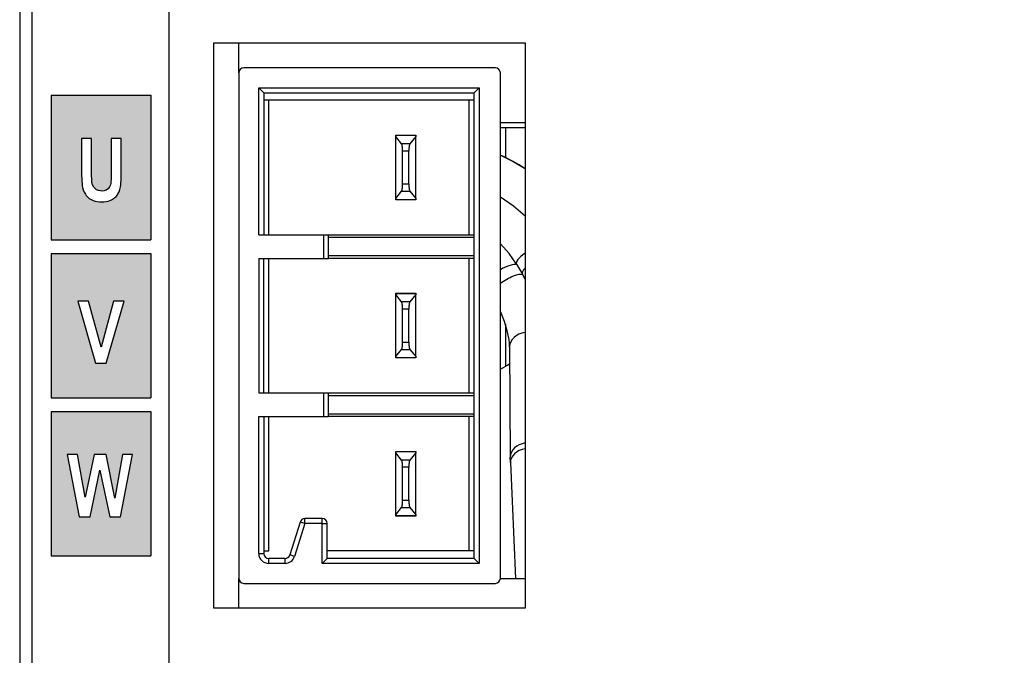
# Model space of a CAD drawing. Extents: x 14074 to 14381, y -3030 to -2703.
# Tile 14 of 27: x 14074 to 14114, y -2868 to -2842. Entities that reach past the tile are written whole.
import ezdxf

# ---------------------------------------------------------------- set-up
doc = ezdxf.new("R2010")
doc.units = 0
doc.linetypes.add('DASHED2', pattern=[9.525, 6.35, -3.175])
doc.layers.get('DEFPOINTS').update_dxf_attribs({"color": 8, "linetype": 'CONTINUOUS'})
doc.layers.add('TEXT', color=2, linetype='CONTINUOUS')
doc.layers.add('圖層1', color=3, linetype='DASHED2')
doc.styles.get("Standard").update_dxf_attribs({"font": 'PMingLiU.ttf'})
doc.dimstyles.new('ISO-25', dxfattribs={"dimtxt": 3, "dimasz": 3, "dimexe": 1, "dimexo": 1, "dimgap": 2, "dimtad": 2, "dimtih": 1, "dimtoh": 1, "dimtxsty": 'STANDARD', "dimcen": 0, "dimclrd": 256, "dimclre": 256, "dimclrt": 256, "dimazin": 3, "dimtfac": 1, "dimtmove": 0, "dimatfit": 3})

# ---------------------------------------------------------------- blocks, each defined once
blk = doc.blocks.new('*D5')
at = {"layer": 'DEFPOINTS', "color": 0}
for p in [(14138.498, -2719.393), (14138.498, -2733.175), (14080.498, -2883.175)]:
    blk.add_point(p, dxfattribs=at)
at = {"layer": 'TEXT', "color": 7}
for p, q in [((14080.498, -2882.175), (14080.498, -2718.393)), ((14138.498, -2732.175), (14138.498, -2718.393)), ((14083.498, -2719.393), (14135.498, -2719.393))]:
    blk.add_line(p, q, dxfattribs=at)
for points in [[(14083.498, -2718.893), (14083.498, -2719.893), (14080.498, -2719.393)], [(14135.498, -2718.893), (14135.498, -2719.893), (14138.498, -2719.393)]]:
    blk.add_solid(points, dxfattribs=at)
at = {"layer": 'TEXT', "color": 7, "insert": (14109.498, -2715.695), "char_height": 3, "attachment_point": 5}
blk.add_mtext('58', dxfattribs=at)
blk = doc.blocks.new('*D7')
at = {"layer": 'DEFPOINTS', "color": 0}
for p in [(14138.498, -2733.175), (14080.498, -2883.175), (14152.144, -2883.175)]:
    blk.add_point(p, dxfattribs=at)
at = {"layer": 'TEXT', "color": 7}
for p, q in [((14139.498, -2733.175), (14153.144, -2733.175)), ((14152.144, -2736.175), (14152.144, -2880.175)), ((14081.498, -2883.175), (14153.144, -2883.175))]:
    blk.add_line(p, q, dxfattribs=at)
for points in [[(14151.644, -2736.175), (14152.644, -2736.175), (14152.144, -2733.175)], [(14151.644, -2880.175), (14152.644, -2880.175), (14152.144, -2883.175)]]:
    blk.add_solid(points, dxfattribs=at)
at = {"layer": 'TEXT', "color": 7, "insert": (14157.008, -2808.175), "char_height": 3, "attachment_point": 5}
blk.add_mtext('150', dxfattribs=at)
blk = doc.blocks.new('*D8')
at = {"layer": 'DEFPOINTS', "color": 0}
for p in [(14106.056, -2727.175), (14106.056, -2889.175), (14162.235, -2889.175)]:
    blk.add_point(p, dxfattribs=at)
at = {"layer": 'TEXT', "color": 7}
for p, q in [((14107.056, -2727.175), (14163.235, -2727.175)), ((14162.235, -2730.175), (14162.235, -2886.175)), ((14107.056, -2889.175), (14163.235, -2889.175))]:
    blk.add_line(p, q, dxfattribs=at)
for points in [[(14161.735, -2730.175), (14162.735, -2730.175), (14162.235, -2727.175)], [(14161.735, -2886.175), (14162.735, -2886.175), (14162.235, -2889.175)]]:
    blk.add_solid(points, dxfattribs=at)
at = {"layer": 'TEXT', "color": 7, "insert": (14167.1, -2808.175), "char_height": 3, "attachment_point": 5}
blk.add_mtext('162', dxfattribs=at)

msp = doc.modelspace()

# ---------------------------------------------------------------- hatches: boundary and pattern name
at = {"layer": '圖層1'}
h = msp.add_hatch(color=256, dxfattribs=at)
h.paths.add_polyline_path([(14079.758, -2845.125), (14079.758, -2850.925), (14075.758, -2850.925), (14075.758, -2845.125)])
h.paths.add_polyline_path([(14075.758, -2863.625), (14079.758, -2863.625), (14079.758, -2857.825), (14075.758, -2857.825)])
h.paths.add_polyline_path([(14075.758, -2857.275), (14079.758, -2857.275), (14079.758, -2851.475), (14075.758, -2851.475)])
h.paths.add_polyline_path([(14077.386, -2848.212), (14077.386, -2846.858), (14076.983, -2846.858), (14076.983, -2848.192), (14076.983, -2848.213), (14076.984, -2848.342), (14076.987, -2848.461), (14076.993, -2848.568), (14077.001, -2848.664), (14077.01, -2848.751), (14077.022, -2848.826), (14077.023, -2848.83), (14077.048, -2848.924), (14077.086, -2849.015), (14077.136, -2849.102), (14077.164, -2849.144), (14077.223, -2849.209), (14077.291, -2849.267), (14077.369, -2849.317), (14077.391, -2849.328), (14077.454, -2849.354), (14077.526, -2849.375), (14077.609, -2849.389), (14077.701, -2849.398), (14077.803, -2849.401), (14077.876, -2849.399), (14077.966, -2849.39), (14078.048, -2849.375), (14078.122, -2849.352), (14078.187, -2849.324), (14078.23, -2849.301), (14078.304, -2849.25), (14078.368, -2849.189), (14078.423, -2849.121), (14078.444, -2849.089), (14078.487, -2849.004), (14078.519, -2848.911), (14078.543, -2848.807), (14078.545, -2848.797), (14078.554, -2848.727), (14078.563, -2848.644), (14078.568, -2848.546), (14078.572, -2848.435), (14078.575, -2848.31), (14078.576, -2848.171), (14078.576, -2846.858), (14078.173, -2846.858), (14078.173, -2848.241), (14078.173, -2848.257), (14078.171, -2848.389), (14078.168, -2848.501), (14078.162, -2848.593), (14078.155, -2848.665), (14078.144, -2848.718), (14078.107, -2848.806), (14078.05, -2848.881), (14078.029, -2848.898), (14077.965, -2848.938), (14077.885, -2848.962), (14077.791, -2848.97), (14077.748, -2848.968), (14077.661, -2848.952), (14077.587, -2848.921), (14077.525, -2848.875), (14077.47, -2848.811), (14077.427, -2848.727), (14077.401, -2848.63), (14077.401, -2848.628), (14077.394, -2848.565), (14077.39, -2848.476), (14077.387, -2848.358)], flags=16)
h.paths.add_polyline_path([(14077.543, -2855.888), (14077.972, -2855.888), (14078.689, -2853.387), (14078.261, -2853.387), (14077.77, -2855.237), (14077.265, -2853.387), (14076.828, -2853.387)], flags=16)
h.paths.add_polyline_path([(14077.124, -2861.268), (14076.824, -2859.551), (14076.41, -2859.551), (14076.887, -2862.051), (14077.325, -2862.051), (14077.722, -2860.183), (14078.119, -2862.051), (14078.547, -2862.051), (14079.032, -2859.551), (14078.626, -2859.551), (14078.319, -2861.298), (14077.969, -2859.551), (14077.49, -2859.551)], flags=16)
edge = h.paths.add_edge_path(flags=17)
edge.add_line((14075.758, -2850.925), (14079.508, -2850.925))

# ---------------------------------------------------------------- linework, layer by layer
at = {"layer": 'TEXT', "color": 7}
for p, q in [((14074.498, -2769.925), (14074.498, -2885.968)), ((14074.998, -2885.968), (14074.998, -2769.925)), ((14082.298, -2865.725), (14082.298, -2843.025)), ((14082.298, -2843.025), (14094.798, -2843.025)), ((14083.298, -2844.225), (14083.298, -2843.025)), ((14094.798, -2843.025), (14094.798, -2865.725)), ((14093.598, -2844.025), (14083.498, -2844.025)), ((14083.298, -2844.225), (14083.298, -2864.525)), ((14093.798, -2864.525), (14093.798, -2844.225)), ((14084.098, -2850.725), (14084.098, -2844.825)), ((14084.098, -2844.825), (14092.948, -2844.825)), ((14084.298, -2845.025), (14084.098, -2844.825)), ((14092.748, -2845.025), (14092.948, -2844.825)), ((14092.948, -2844.825), (14092.948, -2863.925)), ((14084.298, -2845.025), (14084.298, -2850.725)), ((14084.298, -2845.025), (14092.748, -2845.025)), ((14092.748, -2845.325), (14084.298, -2845.325)), ((14084.498, -2850.725), (14084.498, -2845.325)), ((14092.548, -2850.725), (14092.548, -2845.325)), ((14092.748, -2863.725), (14092.748, -2845.025)), ((14094.798, -2846.229), (14093.798, -2846.229)), ((14093.798, -2846.421), (14094.798, -2846.421)), ((14093.998, -2846.421), (14093.998, -2847.618)), ((14089.598, -2846.733), (14089.598, -2846.725)), ((14089.598, -2846.725), (14090.398, -2846.725)), ((14089.598, -2846.779), (14089.598, -2846.733)), ((14089.598, -2846.733), (14090.398, -2846.733)), ((14089.598, -2849.272), (14089.598, -2846.779)), ((14089.832, -2847.073), (14089.598, -2846.779)), ((14090.398, -2846.779), (14090.165, -2847.073)), ((14090.398, -2846.725), (14090.398, -2846.733)), ((14090.398, -2846.733), (14090.398, -2846.779)), ((14090.398, -2849.272), (14090.398, -2846.779)), ((14090.165, -2847.073), (14089.832, -2847.073)), ((14090.123, -2847.366), (14089.873, -2847.366)), ((14089.873, -2848.685), (14089.873, -2847.366)), ((14090.123, -2848.685), (14090.123, -2847.366)), ((14089.873, -2848.685), (14090.123, -2848.685)), ((14089.598, -2849.272), (14089.832, -2848.978)), ((14089.598, -2849.318), (14089.598, -2849.272)), ((14089.832, -2848.978), (14090.165, -2848.978)), ((14090.165, -2848.978), (14090.398, -2849.272)), ((14090.398, -2849.272), (14090.398, -2849.318)), ((14090.398, -2849.318), (14089.598, -2849.318)), ((14089.598, -2849.325), (14089.598, -2849.318)), ((14090.398, -2849.325), (14089.598, -2849.325)), ((14090.398, -2849.318), (14090.398, -2849.325)), ((14084.098, -2850.725), (14086.698, -2850.725)), ((14086.698, -2850.725), (14086.698, -2851.675)), ((14086.698, -2850.725), (14086.898, -2850.725)), ((14086.898, -2851.675), (14086.898, -2850.725)), ((14086.898, -2850.725), (14092.748, -2850.725)), ((14086.898, -2850.825), (14092.748, -2850.825)), ((14092.748, -2851.575), (14086.898, -2851.575)), ((14084.098, -2851.675), (14084.098, -2857.075)), ((14084.098, -2851.675), (14086.698, -2851.675)), ((14084.298, -2857.075), (14084.298, -2851.675)), ((14084.498, -2857.075), (14084.498, -2851.675)), ((14086.698, -2851.675), (14086.898, -2851.675)), ((14092.748, -2851.675), (14086.898, -2851.675)), ((14092.548, -2857.075), (14092.548, -2851.675)), ((14094.443, -2851.911), (14094.682, -2852.312)), ((14094.798, -2852.515), (14094.682, -2852.312)), ((14089.598, -2853.083), (14089.598, -2853.075)), ((14089.598, -2853.075), (14090.398, -2853.075)), ((14089.598, -2853.129), (14089.598, -2853.083)), ((14089.598, -2853.083), (14090.398, -2853.083)), ((14089.598, -2855.622), (14089.598, -2853.129)), ((14089.832, -2853.423), (14089.598, -2853.129)), ((14090.398, -2853.129), (14090.165, -2853.423)), ((14090.398, -2853.075), (14090.398, -2853.083)), ((14090.398, -2853.083), (14090.398, -2853.129)), ((14090.398, -2855.622), (14090.398, -2853.129)), ((14090.165, -2853.423), (14089.832, -2853.423)), ((14090.123, -2853.716), (14089.873, -2853.716)), ((14089.873, -2855.035), (14089.873, -2853.716)), ((14090.123, -2855.035), (14090.123, -2853.716)), ((14093.998, -2854.312), (14093.998, -2856.009)), ((14089.873, -2855.035), (14090.123, -2855.035)), ((14089.598, -2855.622), (14089.832, -2855.328)), ((14089.832, -2855.328), (14090.165, -2855.328)), ((14090.165, -2855.328), (14090.398, -2855.622)), ((14094.17, -2855.222), (14094.198, -2859.652)), ((14089.598, -2855.668), (14089.598, -2855.622)), ((14090.398, -2855.668), (14089.598, -2855.668)), ((14089.598, -2855.675), (14089.598, -2855.668)), ((14090.398, -2855.675), (14089.598, -2855.675)), ((14090.398, -2855.622), (14090.398, -2855.668)), ((14090.398, -2855.668), (14090.398, -2855.675)), ((14084.098, -2857.075), (14086.698, -2857.075)), ((14086.698, -2857.075), (14086.698, -2858.025)), ((14086.698, -2857.075), (14086.898, -2857.075)), ((14086.898, -2858.025), (14086.898, -2857.075)), ((14086.898, -2857.075), (14092.748, -2857.075)), ((14086.898, -2857.175), (14092.748, -2857.175)), ((14092.748, -2857.925), (14086.898, -2857.925)), ((14084.098, -2863.525), (14084.098, -2858.025)), ((14084.098, -2858.025), (14086.698, -2858.025)), ((14084.298, -2858.025), (14084.298, -2863.525)), ((14084.498, -2863.425), (14084.498, -2858.025)), ((14086.698, -2858.025), (14086.898, -2858.025)), ((14092.748, -2858.025), (14086.898, -2858.025)), ((14092.548, -2863.425), (14092.548, -2858.025)), ((14089.598, -2859.433), (14089.598, -2859.425)), ((14089.598, -2859.425), (14090.398, -2859.425)), ((14089.598, -2859.479), (14089.598, -2859.433)), ((14089.598, -2859.433), (14090.398, -2859.433)), ((14089.598, -2861.972), (14089.598, -2859.479)), ((14089.832, -2859.773), (14089.598, -2859.479)), ((14090.398, -2859.479), (14090.165, -2859.773)), ((14090.398, -2859.425), (14090.398, -2859.433)), ((14090.398, -2859.433), (14090.398, -2859.479)), ((14090.398, -2861.972), (14090.398, -2859.479)), ((14090.165, -2859.773), (14089.832, -2859.773)), ((14094.204, -2859.878), (14094.198, -2859.652)), ((14094.204, -2859.878), (14094.4, -2864.53)), ((14090.123, -2860.066), (14089.873, -2860.066)), ((14089.873, -2861.385), (14089.873, -2860.066)), ((14090.123, -2861.385), (14090.123, -2860.066)), ((14089.873, -2861.385), (14090.123, -2861.385)), ((14089.598, -2861.972), (14089.832, -2861.678)), ((14089.832, -2861.678), (14090.165, -2861.678)), ((14090.165, -2861.678), (14090.398, -2861.972)), ((14085.754, -2862.266), (14085.342, -2863.585)), ((14085.945, -2862.325), (14085.533, -2863.645)), ((14085.945, -2862.325), (14085.754, -2862.266)), ((14086.648, -2862.125), (14085.945, -2862.125)), ((14085.945, -2862.325), (14085.945, -2862.125)), ((14086.648, -2862.325), (14085.945, -2862.325)), ((14086.648, -2862.325), (14086.648, -2862.125)), ((14086.648, -2863.925), (14086.648, -2862.325)), ((14086.648, -2862.325), (14086.848, -2862.325)), ((14086.848, -2863.725), (14086.848, -2862.325)), ((14089.598, -2862.018), (14089.598, -2861.972)), ((14090.398, -2862.018), (14089.598, -2862.018)), ((14089.598, -2862.025), (14089.598, -2862.018)), ((14090.398, -2862.025), (14089.598, -2862.025)), ((14090.398, -2861.972), (14090.398, -2862.018)), ((14090.398, -2862.018), (14090.398, -2862.025)), ((14084.298, -2863.425), (14084.498, -2863.425)), ((14092.748, -2863.425), (14086.848, -2863.425)), ((14084.098, -2863.525), (14084.298, -2863.525)), ((14085.151, -2863.725), (14084.498, -2863.725)), ((14084.498, -2863.925), (14084.498, -2863.725)), ((14085.151, -2863.925), (14085.151, -2863.725)), ((14085.533, -2863.645), (14085.342, -2863.585)), ((14086.848, -2863.725), (14086.648, -2863.925)), ((14092.748, -2863.725), (14086.848, -2863.725)), ((14092.748, -2863.725), (14092.948, -2863.925)), ((14085.151, -2863.925), (14084.498, -2863.925)), ((14092.948, -2863.925), (14086.648, -2863.925)), ((14083.298, -2865.725), (14083.298, -2864.525)), ((14083.298, -2864.53), (14083.298, -2864.53)), ((14093.798, -2864.53), (14094.798, -2864.53)), ((14083.498, -2864.725), (14093.598, -2864.725)), ((14094.798, -2865.725), (14082.298, -2865.725))]:
    msp.add_line(p, q, dxfattribs=at)
at = {"layer": 'TEXT', "color": 7, "flags": 128}
for points in [[(14089.873, -2847.366), (14089.873, -2847.346), (14089.873, -2847.327), (14089.872, -2847.309), (14089.872, -2847.292), (14089.871, -2847.276), (14089.87, -2847.26), (14089.869, -2847.245), (14089.868, -2847.23), (14089.866, -2847.216), (14089.865, -2847.203), (14089.863, -2847.19), (14089.861, -2847.178), (14089.86, -2847.166), (14089.858, -2847.154), (14089.856, -2847.143), (14089.854, -2847.133), (14089.851, -2847.123), (14089.849, -2847.114), (14089.847, -2847.105), (14089.844, -2847.097), (14089.841, -2847.09), (14089.838, -2847.084), (14089.835, -2847.078), (14089.832, -2847.073)], [(14090.165, -2847.073), (14090.161, -2847.078), (14090.158, -2847.084), (14090.155, -2847.09), (14090.152, -2847.097), (14090.15, -2847.105), (14090.147, -2847.114), (14090.145, -2847.123), (14090.143, -2847.133), (14090.14, -2847.143), (14090.138, -2847.154), (14090.137, -2847.166), (14090.135, -2847.178), (14090.133, -2847.19), (14090.132, -2847.203), (14090.13, -2847.216), (14090.129, -2847.23), (14090.127, -2847.245), (14090.126, -2847.26), (14090.125, -2847.276), (14090.125, -2847.292), (14090.124, -2847.309), (14090.123, -2847.327), (14090.123, -2847.346), (14090.123, -2847.366)], [(14093.798, -2847.524), (14094.31, -2847.78), (14094.798, -2848.072)], [(14089.832, -2848.978), (14089.835, -2848.973), (14089.838, -2848.967), (14089.841, -2848.961), (14089.844, -2848.954), (14089.847, -2848.946), (14089.849, -2848.937), (14089.851, -2848.928), (14089.854, -2848.918), (14089.856, -2848.907), (14089.858, -2848.896), (14089.86, -2848.885), (14089.861, -2848.873), (14089.863, -2848.861), (14089.865, -2848.848), (14089.866, -2848.834), (14089.868, -2848.82), (14089.869, -2848.806), (14089.87, -2848.791), (14089.871, -2848.775), (14089.872, -2848.759), (14089.872, -2848.741), (14089.873, -2848.723), (14089.873, -2848.704), (14089.873, -2848.685)], [(14090.123, -2848.685), (14090.123, -2848.704), (14090.123, -2848.723), (14090.124, -2848.741), (14090.125, -2848.759), (14090.125, -2848.775), (14090.126, -2848.791), (14090.127, -2848.806), (14090.129, -2848.82), (14090.13, -2848.834), (14090.132, -2848.848), (14090.133, -2848.861), (14090.135, -2848.873), (14090.137, -2848.885), (14090.138, -2848.896), (14090.14, -2848.907), (14090.143, -2848.918), (14090.145, -2848.928), (14090.147, -2848.937), (14090.15, -2848.946), (14090.152, -2848.954), (14090.155, -2848.961), (14090.158, -2848.967), (14090.161, -2848.973), (14090.165, -2848.978)], [(14094.798, -2849.984), (14094.323, -2849.573), (14093.798, -2849.215)], [(14094.443, -2851.911), (14094.149, -2851.484), (14093.798, -2851.094)], [(14089.873, -2853.716), (14089.873, -2853.696), (14089.873, -2853.677), (14089.872, -2853.659), (14089.872, -2853.642), (14089.871, -2853.626), (14089.87, -2853.61), (14089.869, -2853.595), (14089.868, -2853.58), (14089.866, -2853.566), (14089.865, -2853.553), (14089.863, -2853.54), (14089.861, -2853.528), (14089.86, -2853.516), (14089.858, -2853.504), (14089.856, -2853.493), (14089.854, -2853.483), (14089.851, -2853.473), (14089.849, -2853.464), (14089.847, -2853.455), (14089.844, -2853.447), (14089.841, -2853.44), (14089.838, -2853.434), (14089.835, -2853.428), (14089.832, -2853.423)], [(14090.165, -2853.423), (14090.161, -2853.428), (14090.158, -2853.434), (14090.155, -2853.44), (14090.152, -2853.447), (14090.15, -2853.455), (14090.147, -2853.464), (14090.145, -2853.473), (14090.143, -2853.483), (14090.14, -2853.493), (14090.138, -2853.504), (14090.137, -2853.516), (14090.135, -2853.528), (14090.133, -2853.54), (14090.132, -2853.553), (14090.13, -2853.566), (14090.129, -2853.58), (14090.127, -2853.595), (14090.126, -2853.61), (14090.125, -2853.626), (14090.125, -2853.642), (14090.124, -2853.659), (14090.123, -2853.677), (14090.123, -2853.696), (14090.123, -2853.716)], [(14094.17, -2855.222), (14094.164, -2855.081), (14094.147, -2854.927), (14094.078, -2854.584), (14093.961, -2854.205), (14093.798, -2853.802)], [(14089.832, -2855.328), (14089.835, -2855.323), (14089.838, -2855.317), (14089.841, -2855.311), (14089.844, -2855.304), (14089.847, -2855.296), (14089.849, -2855.287), (14089.851, -2855.278), (14089.854, -2855.268), (14089.856, -2855.257), (14089.858, -2855.246), (14089.86, -2855.235), (14089.861, -2855.223), (14089.863, -2855.211), (14089.865, -2855.198), (14089.866, -2855.184), (14089.868, -2855.17), (14089.869, -2855.156), (14089.87, -2855.141), (14089.871, -2855.125), (14089.872, -2855.109), (14089.872, -2855.091), (14089.873, -2855.073), (14089.873, -2855.054), (14089.873, -2855.035)], [(14090.123, -2855.035), (14090.123, -2855.054), (14090.123, -2855.073), (14090.124, -2855.091), (14090.125, -2855.109), (14090.125, -2855.125), (14090.126, -2855.141), (14090.127, -2855.156), (14090.129, -2855.17), (14090.13, -2855.184), (14090.132, -2855.198), (14090.133, -2855.211), (14090.135, -2855.223), (14090.137, -2855.235), (14090.138, -2855.246), (14090.14, -2855.257), (14090.143, -2855.268), (14090.145, -2855.278), (14090.147, -2855.287), (14090.15, -2855.296), (14090.152, -2855.304), (14090.155, -2855.311), (14090.158, -2855.317), (14090.161, -2855.323), (14090.165, -2855.328)], [(14089.873, -2860.066), (14089.873, -2860.046), (14089.873, -2860.027), (14089.872, -2860.009), (14089.872, -2859.992), (14089.871, -2859.976), (14089.87, -2859.96), (14089.869, -2859.945), (14089.868, -2859.93), (14089.866, -2859.916), (14089.865, -2859.903), (14089.863, -2859.89), (14089.861, -2859.878), (14089.86, -2859.866), (14089.858, -2859.854), (14089.856, -2859.843), (14089.854, -2859.833), (14089.851, -2859.823), (14089.849, -2859.814), (14089.847, -2859.805), (14089.844, -2859.797), (14089.841, -2859.79), (14089.838, -2859.784), (14089.835, -2859.778), (14089.832, -2859.773)], [(14090.165, -2859.773), (14090.161, -2859.778), (14090.158, -2859.784), (14090.155, -2859.79), (14090.152, -2859.797), (14090.15, -2859.805), (14090.147, -2859.814), (14090.145, -2859.823), (14090.143, -2859.833), (14090.14, -2859.843), (14090.138, -2859.854), (14090.137, -2859.866), (14090.135, -2859.878), (14090.133, -2859.89), (14090.132, -2859.903), (14090.13, -2859.916), (14090.129, -2859.93), (14090.127, -2859.945), (14090.126, -2859.96), (14090.125, -2859.976), (14090.125, -2859.992), (14090.124, -2860.009), (14090.123, -2860.027), (14090.123, -2860.046), (14090.123, -2860.066)], [(14089.832, -2861.678), (14089.835, -2861.673), (14089.838, -2861.667), (14089.841, -2861.661), (14089.844, -2861.654), (14089.847, -2861.646), (14089.849, -2861.637), (14089.851, -2861.628), (14089.854, -2861.618), (14089.856, -2861.607), (14089.858, -2861.596), (14089.86, -2861.585), (14089.861, -2861.573), (14089.863, -2861.561), (14089.865, -2861.548), (14089.866, -2861.534), (14089.868, -2861.52), (14089.869, -2861.506), (14089.87, -2861.491), (14089.871, -2861.475), (14089.872, -2861.459), (14089.872, -2861.441), (14089.873, -2861.423), (14089.873, -2861.404), (14089.873, -2861.385)], [(14090.123, -2861.385), (14090.123, -2861.404), (14090.123, -2861.423), (14090.124, -2861.441), (14090.125, -2861.459), (14090.125, -2861.475), (14090.126, -2861.491), (14090.127, -2861.506), (14090.129, -2861.52), (14090.13, -2861.534), (14090.132, -2861.548), (14090.133, -2861.561), (14090.135, -2861.573), (14090.137, -2861.585), (14090.138, -2861.596), (14090.14, -2861.607), (14090.143, -2861.618), (14090.145, -2861.628), (14090.147, -2861.637), (14090.15, -2861.646), (14090.152, -2861.654), (14090.155, -2861.661), (14090.158, -2861.667), (14090.161, -2861.673), (14090.165, -2861.678)]]:
    msp.add_lwpolyline(points, dxfattribs=at)
at = {"layer": 'TEXT', "color": 7}
for centre, radius, start, end in [((14083.498, -2844.225), 0.2, 90, 180), ((14093.598, -2844.225), 0.2, 0, 90), ((14091.504, -2851.675), 5, 297.3116, 302.2818), ((14085.945, -2862.325), 0.2, 90, 162.646), ((14086.648, -2862.325), 0.2, 0, 90), ((14084.498, -2863.525), 0.4, 180, 270), ((14084.498, -2863.525), 0.2, 180, 270), ((14085.151, -2863.525), 0.2, 270, 342.646), ((14085.151, -2863.525), 0.4, 270, 342.646), ((14083.498, -2864.525), 0.2, 180, 270), ((14093.598, -2864.525), 0.2, 270, 0)]:
    msp.add_arc(centre, radius, start, end, dxfattribs=at)
for centre, major_axis, ratio, start_param, end_param in [((14090.728, -2853.601), (7.126, 0.009), 0.94487, 0.961646, 1.124155), ((14095.088, -2851.528), (0.645, 0.383), 0.285685, 1.861235, 3.141593), ((14093.852, -2852.345), (0.645, 0.383), 0.285685, 0.234803, 1.485277), ((14094.091, -2852.746), (0.645, 0.383), 0.285685, 0.234952, 1.866487), ((14095.326, -2851.929), (0.645, 0.383), 0.285685, 2.342636, 3.141593), ((14094.92, -2855.217), (0.75, 0.005), 0.76163, 1.729257, 3.141594), ((14094.948, -2859.647), (0.75, 0.005), 0.76163, 1.767417, 3.141594), ((14094.953, -2859.846), (0.749, 0.032), 0.724533, 1.748518, 3.141593)]:
    msp.add_ellipse(centre, major_axis=major_axis, ratio=ratio, start_param=start_param, end_param=end_param, dxfattribs=at)
at = {"layer": '圖層1'}
for p, q in [((14075.758, -2845.125), (14075.758, -2850.925)), ((14075.758, -2845.125), (14079.758, -2845.125)), ((14079.758, -2845.125), (14079.758, -2850.925)), ((14077.386, -2846.858), (14076.983, -2846.858)), ((14076.983, -2846.858), (14076.983, -2848.192)), ((14077.386, -2848.212), (14077.386, -2846.858)), ((14078.576, -2846.858), (14078.173, -2846.858)), ((14078.173, -2846.858), (14078.173, -2848.241)), ((14078.576, -2848.171), (14078.576, -2846.858)), ((14076.983, -2848.192), (14076.983, -2848.213)), ((14076.983, -2848.213), (14076.984, -2848.342)), ((14076.984, -2848.342), (14076.987, -2848.461)), ((14076.987, -2848.461), (14076.993, -2848.568)), ((14077.387, -2848.358), (14077.386, -2848.212)), ((14077.39, -2848.476), (14077.387, -2848.358)), ((14077.394, -2848.565), (14077.39, -2848.476)), ((14078.171, -2848.389), (14078.168, -2848.501)), ((14078.173, -2848.257), (14078.171, -2848.389)), ((14078.173, -2848.241), (14078.173, -2848.257)), ((14078.568, -2848.546), (14078.572, -2848.435)), ((14078.572, -2848.435), (14078.575, -2848.31)), ((14078.575, -2848.31), (14078.576, -2848.171)), ((14076.993, -2848.568), (14077.001, -2848.664)), ((14077.001, -2848.664), (14077.01, -2848.751)), ((14077.01, -2848.751), (14077.022, -2848.826)), ((14077.022, -2848.826), (14077.023, -2848.83)), ((14077.023, -2848.83), (14077.048, -2848.924)), ((14077.401, -2848.628), (14077.394, -2848.565)), ((14077.401, -2848.63), (14077.401, -2848.628)), ((14077.427, -2848.727), (14077.401, -2848.63)), ((14077.47, -2848.811), (14077.427, -2848.727)), ((14077.525, -2848.875), (14077.47, -2848.811)), ((14077.587, -2848.921), (14077.525, -2848.875)), ((14078.05, -2848.881), (14078.029, -2848.898)), ((14078.107, -2848.806), (14078.05, -2848.881)), ((14078.144, -2848.718), (14078.107, -2848.806)), ((14078.155, -2848.665), (14078.144, -2848.718)), ((14078.162, -2848.593), (14078.155, -2848.665)), ((14078.168, -2848.501), (14078.162, -2848.593)), ((14078.519, -2848.911), (14078.543, -2848.807)), ((14078.543, -2848.807), (14078.545, -2848.797)), ((14078.545, -2848.797), (14078.554, -2848.727)), ((14078.554, -2848.727), (14078.563, -2848.644)), ((14078.563, -2848.644), (14078.568, -2848.546)), ((14077.048, -2848.924), (14077.086, -2849.015)), ((14077.086, -2849.015), (14077.136, -2849.102)), ((14077.136, -2849.102), (14077.164, -2849.144)), ((14077.164, -2849.144), (14077.223, -2849.209)), ((14077.223, -2849.209), (14077.291, -2849.267)), ((14077.291, -2849.267), (14077.369, -2849.317)), ((14077.661, -2848.952), (14077.587, -2848.921)), ((14077.748, -2848.968), (14077.661, -2848.952)), ((14077.791, -2848.97), (14077.748, -2848.968)), ((14077.885, -2848.962), (14077.791, -2848.97)), ((14077.965, -2848.938), (14077.885, -2848.962)), ((14078.029, -2848.898), (14077.965, -2848.938)), ((14078.23, -2849.301), (14078.304, -2849.25)), ((14078.304, -2849.25), (14078.368, -2849.189)), ((14078.368, -2849.189), (14078.423, -2849.121)), ((14078.423, -2849.121), (14078.444, -2849.089)), ((14078.444, -2849.089), (14078.487, -2849.004)), ((14078.487, -2849.004), (14078.519, -2848.911)), ((14077.369, -2849.317), (14077.391, -2849.328)), ((14077.391, -2849.328), (14077.454, -2849.354)), ((14077.454, -2849.354), (14077.526, -2849.375)), ((14077.526, -2849.375), (14077.609, -2849.389)), ((14077.609, -2849.389), (14077.701, -2849.398)), ((14077.701, -2849.398), (14077.803, -2849.401)), ((14077.803, -2849.401), (14077.876, -2849.399)), ((14077.876, -2849.399), (14077.966, -2849.39)), ((14077.966, -2849.39), (14078.048, -2849.375)), ((14078.048, -2849.375), (14078.122, -2849.352)), ((14078.122, -2849.352), (14078.187, -2849.324)), ((14078.187, -2849.324), (14078.23, -2849.301)), ((14075.758, -2850.925), (14079.508, -2850.925)), ((14075.758, -2850.925), (14079.758, -2850.925)), ((14075.758, -2851.475), (14079.758, -2851.475)), ((14075.758, -2851.475), (14075.758, -2857.275)), ((14079.758, -2851.475), (14079.758, -2857.275)), ((14075.758, -2857.275), (14079.758, -2857.275)), ((14075.758, -2857.825), (14079.758, -2857.825)), ((14075.758, -2857.825), (14075.758, -2863.625)), ((14079.758, -2857.825), (14079.758, -2863.625)), ((14076.824, -2859.551), (14076.41, -2859.551)), ((14076.41, -2859.551), (14076.887, -2862.051)), ((14077.124, -2861.268), (14076.824, -2859.551)), ((14077.49, -2859.551), (14077.124, -2861.268)), ((14077.969, -2859.551), (14077.49, -2859.551)), ((14078.319, -2861.298), (14077.969, -2859.551)), ((14078.626, -2859.551), (14078.319, -2861.298)), ((14078.547, -2862.051), (14079.032, -2859.551)), ((14079.032, -2859.551), (14078.626, -2859.551)), ((14077.325, -2862.051), (14077.722, -2860.183)), ((14077.722, -2860.183), (14078.119, -2862.051)), ((14076.887, -2862.051), (14077.325, -2862.051)), ((14078.119, -2862.051), (14078.547, -2862.051)), ((14075.758, -2863.625), (14079.758, -2863.625))]:
    msp.add_line(p, q, dxfattribs=at)
for points in [[(14077.265, -2853.387), (14076.828, -2853.387), (14077.543, -2855.888)], [(14077.77, -2855.237), (14077.265, -2853.387)], [(14077.543, -2855.888), (14077.972, -2855.888), (14078.689, -2853.387)], [(14078.689, -2853.387), (14078.261, -2853.387), (14077.77, -2855.237)]]:
    msp.add_lwpolyline(points, dxfattribs=at)

# ---------------------------------------------------------------- dimensions: what is measured, and where the dimension line sits
at = {"layer": 'TEXT', "color": 7}
dim = msp.add_linear_dim(base=(14138.498, -2719.393), p1=(14080.498, -2883.175), p2=(14138.498, -2733.175), dimstyle='ISO-25', override={"dimclrd": 7, "dimclre": 7, "dimclrt": 7}, dxfattribs=at)
dim.commit()
dim.dimension.update_dxf_attribs({"geometry": '*D5', "text_midpoint": (14109.498, -2719.393), "dimtype": 160})
for base, p1, p2, picture, middle in [((14162.235, -2889.175), (14106.056, -2727.175), (14106.056, -2889.175), '*D8', (14167.1, -2808.175)), ((14152.144, -2883.175), (14138.498, -2733.175), (14080.498, -2883.175), '*D7', (14157.008, -2808.175))]:
    dim = msp.add_linear_dim(base=base, p1=p1, p2=p2, angle=90, dimstyle='ISO-25', override={"dimclrd": 7, "dimclre": 7, "dimclrt": 7}, dxfattribs=at)
    dim.commit()
    dim.dimension.update_dxf_attribs({"geometry": picture, "text_midpoint": middle})

doc.saveas('drawing.dxf')
